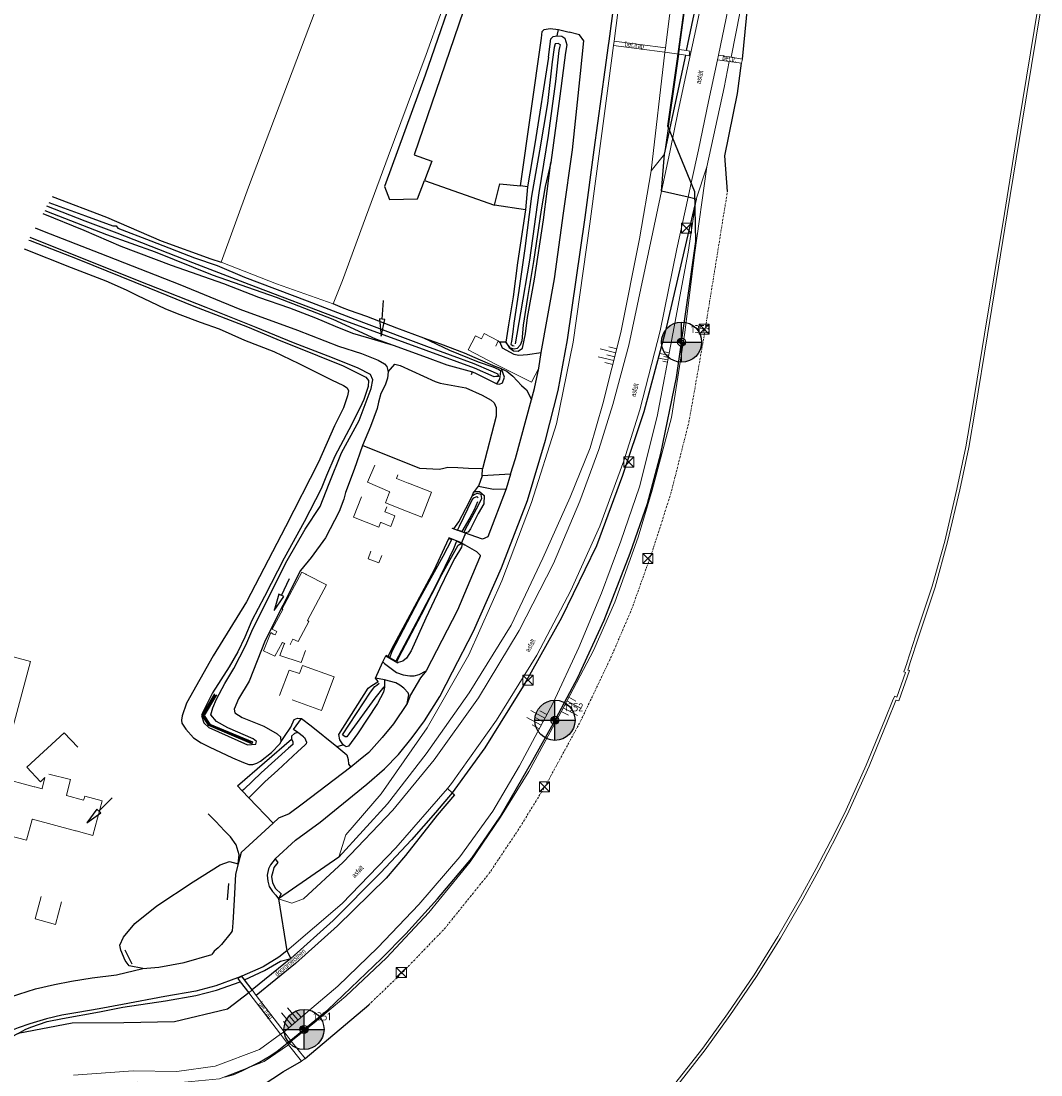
# Model space of a CAD drawing. Header units: metres. Extents: x 62183 to 64287, y 386037 to 390061.
# Tile 33 of 38: x 62439 to 62693, y 389081 to 389343. Entities that reach past the tile are written whole.
import ezdxf
from ezdxf.enums import TextEntityAlignment as Align

# ---------------------------------------------------------------- set-up
doc = ezdxf.new("R2010")
doc.units = ezdxf.units.M
doc.linetypes.add('BORDER', pattern=[1.75, 0.5, -0.25, 0.5, -0.25, 0, -0.25])
doc.layers.get('0').update_dxf_attribs({"linetype": 'CONTINUOUS'})
for name, color, linetype in [('0 @ 0.5', 7, 'CONTINUOUS'), ('0 @ 1', 7, 'CONTINUOUS'), ('0 @ 5', 7, 'CONTINUOUS'), ('BS-BINNENKRUINLIJN-KPN', 253, 'CONTINUOUS'), ('BS-BINNENTEENLIJN-KPN', 253, 'CONTINUOUS'), ('BS-INSTEEK-SLOOT-KPN', 253, 'CONTINUOUS'), ('BS-OVERIG-KPN', 253, 'CONTINUOUS'), ('BS-SCHEIDINGSLIJN-TALUDBEKL', 253, 'CONTINUOUS'), ('BS-VLAKAFSLUITING', 253, 'CONTINUOUS'), ('BS-WATERLIJN-KPN', 253, 'CONTINUOUS'), ('DWARSPROFIEL_LOKATIE', 1, 'CONTINUOUS')]:
    doc.layers.add(name, color=color, linetype=linetype)
for name, color, linetype, lineweight in [('BS-BEBOUWING', 253, 'CONTINUOUS', 0), ('BS-BETONBAND', 253, 'BORDER', 0), ('BS-Dijkpaal', 2, 'CONTINUOUS', 25), ('BS-Dijkpaalnr', 6, 'CONTINUOUS', 25), ('BS-KANT-VERHARDING', 253, 'CONTINUOUS', 0), ('BS-KRUINLIJN', 253, 'CONTINUOUS', 0), ('BS-KUNSTWERK-CONTOUR', 253, 'CONTINUOUS', 0), ('BS-LANTAARNPAAL-WK', 253, 'CONTINUOUS', 0), ('BS-OVERIGE-TEKSTEN', 253, 'CONTINUOUS', 0), ('BS-RASTER', 253, 'RASTER', 0), ('BS-TEENLIJN', 11, 'CONTINUOUS', 0), ('BS-TRAP-CONTOUR', 253, 'CONTINUOUS', 0)]:
    doc.layers.add(name, color=color, linetype=linetype, lineweight=lineweight)
doc.layers.add('THEORETISCHE_NULLIJN', color=125, linetype='CONTINUOUS', plot=False)
doc.styles.add('ISO', font='isocp.shx', dxfattribs={"height": 2.5})
doc.linetypes.add('RASTER', pattern='A,3,-2,[200,RASTER,S=0.75,R=0,X=0,Y=0],-2,3', length=10)

# ---------------------------------------------------------------- blocks, each defined once
blk = doc.blocks.new('9', base_point=(62183.206022, 386036.879328))
at = {"layer": 'BS-LANTAARNPAAL-WK'}
blk.add_polyline3d([(62182.706022, 386036.379328, 0), (62183.706022, 386036.379328, 0), (62183.706022, 386037.379328, 0), (62182.706022, 386037.379328, 0)], close=True, dxfattribs=at)
for points in [[(62182.706022, 386036.379328, 0), (62183.706022, 386037.379328, 0)], [(62183.706022, 386036.379328, 0), (62182.706022, 386037.379328, 0)]]:
    blk.add_polyline3d(points, dxfattribs=at)
blk = doc.blocks.new('PIJLTJE')
at = {"layer": 'DWARSPROFIEL_LOKATIE'}
blk.add_line((0, 4.69), (0, 0), dxfattribs=at)
blk.add_lwpolyline([(0, 8.9), (-0.7, 4.69), (0.7, 4.69)], close=True, dxfattribs=at)
blk = doc.blocks.new('dijkpaal')
at = {"layer": 'BS-Dijkpaal'}
h = blk.add_hatch(color=256, dxfattribs=at)
h.paths.add_polyline_path([(0, 0), (0, 1, 0.414214), (-1, 0)])
h.paths.add_polyline_path([(1, 0), (0, 0), (0, -1, 0.414214)])
for p, q in [((0, -1), (0, 1)), ((-1, 0), (1, 0))]:
    blk.add_line(p, q, dxfattribs=at)
blk.add_circle((0, 0), 1, dxfattribs=at)
blk = doc.blocks.new('*U706')
at = {"layer": '0 @ 0.5', "xscale": 0.5, "yscale": 0.5, "zscale": 0.5}
blk.add_blockref('dijkpaal', (62509.187, 389091.915), dxfattribs=at)
at = {"layer": '0 @ 1'}
blk.add_blockref('dijkpaal', (62509.187, 389091.915), dxfattribs=at)
at = {"layer": '0 @ 5', "xscale": 5, "yscale": 5, "zscale": 5}
blk.add_blockref('dijkpaal', (62509.187, 389091.915), dxfattribs=at)
blk = doc.blocks.new('*U712')
at = {"layer": '0 @ 0.5', "xscale": 0.5, "yscale": 0.5, "zscale": 0.5}
blk.add_blockref('dijkpaal', (62571.73, 389168.955), dxfattribs=at)
at = {"layer": '0 @ 1'}
blk.add_blockref('dijkpaal', (62571.73, 389168.955), dxfattribs=at)
at = {"layer": '0 @ 5', "xscale": 5, "yscale": 5, "zscale": 5}
blk.add_blockref('dijkpaal', (62571.73, 389168.955), dxfattribs=at)
blk = doc.blocks.new('*U713')
at = {"layer": '0 @ 0.5', "xscale": 0.5, "yscale": 0.5, "zscale": 0.5}
blk.add_blockref('dijkpaal', (62603.274, 389263.2), dxfattribs=at)
at = {"layer": '0 @ 1'}
blk.add_blockref('dijkpaal', (62603.274, 389263.2), dxfattribs=at)
at = {"layer": '0 @ 5', "xscale": 5, "yscale": 5, "zscale": 5}
blk.add_blockref('dijkpaal', (62603.274, 389263.2), dxfattribs=at)
blk = doc.blocks.new('S03')
at = {"color": 0}
for p, q in [((-2.01, 0), (-2.01, -2.01)), ((-1, 0), (-1, -4.01)), ((0, 0), (0, -2.01)), ((1, 0), (1, -4.01)), ((2.01, 0), (2.01, -2.01))]:
    blk.add_line(p, q, dxfattribs=at)
blk = doc.blocks.new('S04')
at = {"color": 0}
for p, q in [((-1, 0), (-1, 4.01)), ((1, 0), (1, 4.01)), ((-2.01, 0), (-2.01, 2.01)), ((0, 0), (0, 2.01)), ((2.01, 0), (2.01, 2.01))]:
    blk.add_line(p, q, dxfattribs=at)

msp = doc.modelspace()

# ---------------------------------------------------------------- linework, layer by layer
at = {"layer": 'BS-BEBOUWING'}
for points in [[(62567.7, 389256.73), (62565.85, 389253.23), (62556.9, 389257.73), (62550.06, 389261.27), (62551.92, 389264.81), (62553.4, 389264.06), (62554.05, 389265.35), (62557.58, 389263.55), (62556.98, 389262.2)], [(62532.59, 389230.12), (62532.21, 389229.22), (62535.16, 389228.06), (62535.26, 389228.02), (62540.93, 389225.8), (62538.52, 389219.62), (62532.85, 389221.83), (62532.64, 389221.91), (62529.47, 389223.15), (62530.52, 389225.83), (62530.56, 389225.93), (62525.01, 389228.29), (62526.85, 389232.58)], [(62529.81, 389222.14), (62529.33, 389220.91), (62529.42, 389220.88), (62531.84, 389219.93), (62530.8, 389217.27), (62528.39, 389218.22), (62528.29, 389218.25), (62527.83, 389217.06), (62521.5, 389219.54), (62523.48, 389224.62)], [(62528.6, 389210.06), (62527.87, 389208.16), (62525.15, 389209.21), (62525.87, 389211.1)], [(62509.59, 389186.35), (62508.5, 389183.34), (62503.15, 389185.14), (62504.27, 389187.9), (62504.37, 389188.09), (62503.82, 389188.37), (62503.75, 389188.23), (62501.89, 389184.94), (62499.07, 389186.25), (62500.92, 389190.8), (62501.54, 389190.46), (62502.01, 389190.22), (62502.45, 389191.06), (62501.24, 389191.69), (62503.91, 389196.59), (62503.72, 389196.7), (62508.64, 389205.89), (62509.64, 389205.35), (62509.73, 389205.29), (62514.76, 389202.71), (62510.09, 389193.79), (62510.35, 389193.59), (62507.7, 389188.56), (62506.39, 389189.2), (62505.75, 389187.88), (62505.82, 389187.84)], [(62421, 389189.02), (62440.99, 389183.65), (62433.23, 389154.75)], [(62503.09, 389175.1), (62505.45, 389181.42), (62508.06, 389180.58), (62508.8, 389182.62), (62516.72, 389179.82), (62513.51, 389171.4), (62506.26, 389174.08)], [(62433.32, 389154.73), (62441.97, 389152.41), (62442.12, 389152.36), (62443.94, 389151.88), (62443.96, 389151.92), (62444.63, 389154.66), (62443.5, 389153.61), (62440.13, 389157.26), (62449.43, 389165.86), (62452.8, 389162.22)], [(62445.61, 389155.57), (62445.56, 389155.52), (62450.96, 389154.23), (62450.03, 389150.29), (62450.01, 389150.24), (62454.27, 389149.09), (62454.31, 389149.2), (62454.53, 389150.03), (62458.89, 389148.86), (62456.59, 389140.25), (62452.4, 389141.37), (62452.28, 389141.4), (62441.5, 389144.29), (62441.48, 389144.22), (62440.05, 389139.04), (62433.67, 389140.76)], [(62448.74, 389123.7), (62447.23, 389118.1), (62442.18, 389119.47), (62443.69, 389125.07)]]:
    msp.add_lwpolyline(points, dxfattribs=at)
at = {"layer": 'BS-BETONBAND', "flags": 128}
msp.add_lwpolyline([(62525.33, 389098.05), (62533.53, 389105.91), (62544.27, 389117.08), (62555.42, 389130.93), (62562.46, 389141.43), (62569.36, 389152.66), (62577.99, 389168.49), (62585.76, 389184.8), (62590.7, 389196.31), (62596.03, 389211.16), (62600.59, 389225.39), (62605.09, 389243.18), (62608.84, 389264.33), (62613.01, 389290.32), (62614.71, 389300.72)], dxfattribs=at)
at = {"layer": 'BS-BINNENKRUINLIJN-KPN'}
for points in [[(62559.48, 389263.22), (62560.29, 389261.84), (62561.42, 389261.01), (62562.57, 389260.94), (62563.6, 389261.71), (62564.41, 389265.29), (62564.88, 389269.32), (62566.65, 389278.92), (62568.88, 389293.68), (62570.68, 389307.99)], [(62444.13, 389295.24), (62454.33, 389291.15), (62463.55, 389287.1), (62476.08, 389282.36), (62489.12, 389277.81), (62497.81, 389274.44), (62505.59, 389271.76), (62512.05, 389269.26), (62516.93, 389267.16), (62521.31, 389265.47), (62525.26, 389264.3), (62531.38, 389262.42)], [(62440.59, 389288.65), (62440.95, 389288.52), (62453.06, 389283.82), (62470.53, 389276.72), (62481.76, 389272.15), (62495.07, 389267.05), (62502.42, 389263.98), (62512.55, 389259.87), (62518.94, 389257.31), (62524.6, 389254.49), (62525.26, 389253.63), (62525.14, 389252.13), (62524.12, 389248.91), (62523.08, 389246.77), (62520.36, 389241.33), (62516.85, 389234.81), (62514.77, 389229.98), (62513.46, 389226.61), (62509.24, 389218.38), (62504.28, 389209.39), (62499.32, 389199.83), (62496.16, 389193.82), (62494.44, 389189.69), (62492.71, 389185.98), (62490.5, 389182.27), (62486.4, 389175.77), (62483.9, 389170.85), (62483.62, 389170.13), (62484.24, 389168.32), (62485.44, 389167.19), (62495.11, 389162.87), (62497.22, 389162.99), (62497.38, 389163.66), (62496.54, 389164.31), (62490.24, 389167.09), (62487.35, 389168.68), (62486, 389170.35), (62486.48, 389172.1), (62487.42, 389174.25), (62489.49, 389178.09), (62491.69, 389181.9), (62494.67, 389187.68), (62496.17, 389191.18), (62499.65, 389198.22), (62505.01, 389208.79), (62509.47, 389216.57), (62513.23, 389222.2), (62515.49, 389228.01), (62518.52, 389235.64), (62522.92, 389243.69), (62525.89, 389251.62), (62526.33, 389253.8), (62525.73, 389255.11), (62522.65, 389256.75), (62516.25, 389259.31), (62506.59, 389262.99), (62497.27, 389266.87), (62484.84, 389271.81), (62470.42, 389277.51), (62452.77, 389284.58), (62440.93, 389289.28)], [(62557.28, 389252.77), (62557.91, 389252.72), (62558.62, 389253.03), (62559.19, 389254.46), (62558.43, 389256.58), (62556.81, 389257.17), (62553.15, 389258.73), (62549.21, 389260.45), (62543.27, 389262.71), (62539.02, 389264.21)], [(62551.12, 389224.83), (62551.38, 389225.59), (62551.66, 389225.96), (62552.96, 389225.94), (62554.12, 389225.02), (62553.98, 389222.93), (62552.56, 389220.5), (62550.67, 389216.71), (62550.06, 389215.85), (62549.47, 389215.66)], [(62548.42, 389213.08), (62548.54, 389212.54), (62548.42, 389212.14), (62546.77, 389209.37), (62545.31, 389206.47), (62543.03, 389201.79), (62539.57, 389194.37), (62535.91, 389186.29), (62534.69, 389184.43), (62533.84, 389183.72), (62532.65, 389183.34)]]:
    msp.add_lwpolyline(points, dxfattribs=at)
at = {"layer": 'BS-BINNENTEENLIJN-KPN'}
for points in [[(62442.22, 389291.69), (62444.47, 389290.78), (62458.31, 389285.34), (62478.26, 389277.58), (62493.19, 389271.39), (62507.54, 389266.2), (62517.79, 389262.19), (62523.54, 389260.34), (62527.68, 389258.73), (62529.21, 389257.83), (62529.85, 389257.15), (62530.14, 389255.82), (62529.97, 389254.24), (62529.39, 389252.5), (62528.32, 389250.41), (62527.72, 389248.25), (62527.45, 389246.66), (62525.73, 389242.2), (62523.77, 389237.41), (62521.67, 389231.42), (62519.54, 389225.76), (62519.08, 389224.07), (62517.97, 389220.96), (62514.55, 389214.44), (62510.95, 389209.53), (62508.3, 389206.26), (62499.48, 389188.88), (62495.56, 389178.74), (62492.85, 389174.32), (62491.8, 389171.69), (62491.95, 389170.78), (62493.77, 389169.64), (62499.17, 389167.5), (62502.52, 389165.62), (62503.42, 389164.77)], [(62439.42, 389286.47), (62451.18, 389281.82), (62459.76, 389278.45), (62464.86, 389276.25), (62467.72, 389274.84), (62470.84, 389273.29), (62474.69, 389271.53), (62478.21, 389270.07), (62483.3, 389268.15), (62488.06, 389266.52), (62494.34, 389263.68), (62501.67, 389260.89), (62507.89, 389257.91), (62516.03, 389253.84), (62519.05, 389252.41), (62519.97, 389251.78), (62520.3, 389251.08), (62520.04, 389249.83), (62519.02, 389246.81), (62516.8, 389242.33), (62512.78, 389233.27), (62504.61, 389217.15), (62494.89, 389198.45), (62486.51, 389185.04), (62479.93, 389173.21), (62478.85, 389170.08), (62478.64, 389168.99), (62478.7, 389168.25), (62479.72, 389166.71), (62481.62, 389164.6), (62483.53, 389163.37), (62485.57, 389162.31), (62491.37, 389159.59), (62494.1, 389158.4), (62495.41, 389157.94), (62496.46, 389157.96), (62497.43, 389158.27), (62498.37, 389158.74), (62501.07, 389160.91), (62503.17, 389163.07), (62503.5, 389163.64), (62503.42, 389164.77)]]:
    msp.add_lwpolyline(points, dxfattribs=at)
at = {"layer": 'BS-INSTEEK-SLOOT-KPN'}
for points in [[(62570.12, 389334.21), (62570.71, 389338.8), (62571.28, 389339.37), (62572.24, 389339.53), (62573.46, 389339.5), (62574.18, 389338.95), (62574.66, 389337.26), (62574.38, 389335.41), (62572.92, 389324.53), (62570.68, 389307.99)], [(62570.12, 389334.21), (62566.71, 389312.6), (62564.86, 389301.91), (62564.36, 389296.14), (62562.37, 389282.97), (62561.29, 389274.53), (62560.11, 389267.53), (62559.48, 389263.22)], [(62570.68, 389307.99), (62569.28, 389301.99), (62568.29, 389296.21), (62566.36, 389283.33), (62564.91, 389274.35), (62563.8, 389267.41), (62563.45, 389263.5), (62563.09, 389262.41), (62562.29, 389261.63), (62561.54, 389261.47), (62560.68, 389261.68), (62559.48, 389263.22)], [(62446.41, 389299.48), (62459.97, 389294.31), (62473.58, 389288.47), (62485.93, 389283.93), (62488.52, 389283.16)], [(62444.56, 389296.04), (62446.5, 389295.23), (62460, 389290.03), (62472.13, 389285.69), (62486.3, 389279.94), (62502.29, 389274.44), (62516.37, 389268.94), (62526.98, 389264.05), (62531.38, 389262.42), (62539.85, 389259.41), (62544.75, 389257.54), (62551.21, 389255.79), (62552.1, 389255.39), (62557.28, 389252.77), (62558, 389253.95), (62558.23, 389255.93), (62557.65, 389256.39), (62556.35, 389256.96), (62552.71, 389258.2), (62545.56, 389261.12), (62539.02, 389264.21), (62532.32, 389266.72), (62524.87, 389269.63), (62520.52, 389271.08), (62518.74, 389271.76), (62516.47, 389272.79)], [(62546.52, 389216.71), (62547.79, 389218.44), (62549.51, 389221.76), (62551.12, 389224.83)], [(62549.13, 389215.78), (62549.38, 389216.42), (62552.17, 389221.69), (62553.49, 389224.24), (62553.31, 389225.27), (62552.35, 389225.47), (62551.69, 389225.25), (62551.12, 389224.83)], [(62530.18, 389184.83), (62531.06, 389186.77), (62536.21, 389196.29), (62541.59, 389206.37), (62545.28, 389214.29)], [(62532.35, 389183.52), (62533.61, 389186.15), (62538.44, 389195.36), (62543.55, 389205.3), (62547.58, 389212.6), (62548.42, 389213.08)], [(62529.22, 389179.08), (62529.24, 389177.22), (62529, 389175.95), (62527.48, 389173.17), (62522.55, 389165.61), (62520.27, 389162.49), (62519.69, 389162.38), (62518.93, 389162.87), (62518.13, 389164.11), (62517.88, 389165.41), (62525.21, 389176.94), (62526.05, 389177.6), (62527.6, 389178.52), (62527.67, 389178.6)]]:
    msp.add_lwpolyline(points, dxfattribs=at)
at = {"layer": 'BS-KANT-VERHARDING'}
for points in [[(62616.75, 389388.32), (62613.95, 389374.92), (62610.3, 389357.8), (62606.8, 389341.11), (62604.35, 389329.66), (62602.46, 389320.74), (62600.41, 389310.94), (62598.3, 389300.85), (62596.1, 389290.62), (62593.09, 389276.57), (62590.11, 389262.42), (62586.14, 389247.64), (62582.69, 389236.47), (62577.91, 389223.57), (62571.39, 389208.04), (62562.79, 389191.37), (62552.66, 389174.53), (62541.62, 389159.13), (62531.35, 389146.52), (62518.94, 389133.6), (62509.07, 389124.45), (62506.13, 389123.35), (62502.86, 389124.46)], [(62504.95, 389111.48), (62518.67, 389123.3), (62532.08, 389137.17), (62544.97, 389151.94), (62545.94, 389153.21), (62557.19, 389169), (62567.21, 389185.18), (62575.68, 389201.28), (62582.88, 389217.32), (62588.87, 389233.64), (62592.88, 389246.32), (62597.92, 389266.04), (62602.14, 389286.43), (62604.91, 389299.31), (62605.74, 389303.2), (62607.48, 389311.15), (62610.01, 389323.14), (62612.23, 389333.59), (62612.45, 389334.75), (62615.79, 389350.88), (62618.7, 389364.27), (62621.07, 389375.51), (62622.95, 389384.05), (62624.18, 389387.31)]]:
    msp.add_lwpolyline(points, dxfattribs=at)
at = {"layer": 'BS-KRUINLIJN'}
for points in [[(62620.66, 389502.68), (62620.21, 389482.56), (62619.01, 389465.04), (62617.31, 389443.25), (62613.47, 389415.29), (62612.52, 389408.74), (62612.36, 389407.7), (62609.86, 389389.92), (62606.97, 389366.28), (62604.85, 389351.92), (62602.66, 389336.11), (62602.56, 389335), (62599.02, 389310.07), (62595.69, 389305.91)], [(62615.61, 389334.21), (62618.95, 389351.21), (62621.93, 389364.62)], [(62601.27, 389352.4), (62599.3, 389336.56), (62599.08, 389335.49), (62595.69, 389305.91), (62592.78, 389288.96), (62588.17, 389265.61), (62583.66, 389247.84), (62580.51, 389236.88), (62575.49, 389224.57), (62568.71, 389209.34), (62560.83, 389192.63), (62550.32, 389175.81), (62539.66, 389160.57), (62530.02, 389148.12), (62517.85, 389134.86), (62519.62, 389140.4)], [(62615.13, 389333.14), (62613.86, 389326.64), (62609.61, 389306.87), (62606.95, 389298.84), (62604.95, 389285.59), (62601.13, 389265.28), (62597.17, 389244.66), (62592.8, 389227.16), (62588.15, 389213.6), (62583.35, 389200.64), (62577.71, 389187.12), (62571.29, 389173.34), (62562.89, 389157.64), (62556.26, 389146.32), (62548.06, 389134.9), (62537.77, 389123.03), (62527.55, 389112.3), (62517.6, 389102.72), (62511.13, 389097.22), (62504.24, 389091.35), (62503.37, 389090.72), (62498.06, 389086.93), (62487.08, 389082.77), (62477.53, 389081.41), (62466.59, 389081.6), (62451.73, 389080.55)], [(62609.61, 389306.87), (62606.53, 389284.99), (62604.12, 389265.61), (62600.8, 389244.4), (62595.94, 389226.3), (62592.43, 389214.58), (62586.68, 389198.36), (62581.36, 389186.34), (62573.74, 389172), (62565.19, 389156.23), (62558.14, 389144.78), (62550.58, 389133.69), (62540.31, 389121.04), (62529.71, 389109.73), (62519.6, 389100.19), (62511.68, 389093.54), (62506.02, 389089), (62505.32, 389088.11), (62499.25, 389083.9), (62488.11, 389079.56), (62477.67, 389078.6), (62467.8, 389078.78)]]:
    msp.add_lwpolyline(points, dxfattribs=at)
at = {"layer": 'BS-KUNSTWERK-CONTOUR'}
for points in [[(62692.1, 389346.4), (62687.45, 389318.13), (62683.72, 389295.3), (62678.78, 389265.17), (62675.71, 389246.36), (62674.1, 389237.07), (62671.89, 389226.59), (62668.86, 389213.63), (62665.77, 389202.36), (62661.67, 389190.14), (62659.41, 389183.21), (62659.41, 389183.13), (62658.71, 389181), (62659.09, 389180.88), (62656.95, 389174.74), (62656.44, 389174.93), (62656.05, 389174.26), (62653.92, 389169.05), (62649.31, 389157.81), (62644.27, 389146.62), (62641.28, 389140.59), (62636.82, 389131.99), (62632.9, 389124.86), (62627.27, 389115.06), (62621.34, 389105.53), (62614.73, 389095.78), (62608.57, 389087.24), (62599.72, 389075.91)], [(62600.3, 389075.44), (62609.17, 389086.79), (62615.34, 389095.35), (62621.97, 389105.12), (62627.92, 389114.67), (62633.56, 389124.49), (62637.48, 389131.64), (62641.95, 389140.25), (62644.95, 389146.3), (62650, 389157.51), (62654.62, 389168.76), (62656.72, 389173.93), (62656.78, 389174.01), (62657.41, 389173.79), (62660.05, 389181.36), (62659.66, 389181.48), (62660.17, 389183.02), (62660.16, 389183.11), (62662.39, 389189.91), (62666.49, 389202.14), (62669.59, 389213.45), (62672.62, 389226.42), (62674.84, 389236.93), (62676.45, 389246.24), (62679.52, 389265.05), (62684.46, 389295.18), (62688.19, 389318.01), (62692.84, 389346.28)]]:
    msp.add_lwpolyline(points, dxfattribs=at)
at = {"layer": 'BS-OVERIG-KPN'}
for points in [[(62549.52, 389357.69), (62548.78, 389357.07), (62547.95, 389354.58), (62539.41, 389329.7), (62529.26, 389302.01)], [(62576.4, 389345.61), (62571.35, 389347.07), (62551.19, 389352.52), (62543.2, 389329.1), (62536.68, 389309.87), (62541.05, 389308.27), (62539.19, 389303.52), (62556.63, 389297.38), (62558, 389302.64), (62563.12, 389302.18), (62568.39, 389338.93), (62568.56, 389340.61), (62569.07, 389341.1), (62569.54, 389341.24), (62570.53, 389341.38), (62572.64, 389341.11), (62575.27, 389340.43)], [(62502, 389134.39), (62507.07, 389139.12), (62513.18, 389143.56), (62524.88, 389153.04), (62529.26, 389156.85), (62532.76, 389160.45), (62536.18, 389164.66), (62539.19, 389168.82), (62543.01, 389174.92), (62546.18, 389181.02), (62551.45, 389191.16), (62558.42, 389206.98), (62564.92, 389223.77), (62569.36, 389238.79), (62572.52, 389251.17), (62574.87, 389263.8), (62579.22, 389294.29), (62581.47, 389311.1), (62584.21, 389331.03), (62585.11, 389337.14), (62585.25, 389338.23), (62586.7, 389349.57)], [(62560.66, 389230.29), (62561.88, 389234.21), (62565.88, 389248.91), (62566.66, 389251.66), (62567.7, 389256.73), (62568.31, 389260.62), (62571.64, 389278.95), (62573.84, 389295.36), (62576.08, 389311.16), (62578.07, 389330.16), (62578.94, 389338.26), (62577.82, 389339.8), (62575.27, 389340.43)], [(62529.26, 389302.01), (62530.47, 389298.77), (62537.46, 389298.9), (62539.19, 389303.52)], [(62564.86, 389301.91), (62563.12, 389302.18)], [(62564.36, 389296.14), (62556.63, 389297.38)], [(62557.58, 389263.55), (62558.03, 389263.2)], [(62559.48, 389263.22), (62558.03, 389263.2), (62558.57, 389261.77), (62561.45, 389260.24), (62562.74, 389259.96), (62564.88, 389260.16), (62568.31, 389260.62)], [(62530.14, 389255.82), (62531.79, 389257.68), (62533.15, 389257.41), (62541.87, 389253.41), (62543.12, 389252.97), (62549.48, 389251.78), (62553.59, 389249.95), (62555.81, 389248.76), (62556.6, 389248.08), (62557.07, 389246.95), (62557.05, 389244.77), (62553.63, 389231.66), (62550.2, 389231.74), (62547.49, 389231.87), (62545.04, 389231.99), (62544.06, 389231.75), (62542.99, 389231.44), (62538.09, 389231.68), (62523.77, 389237.41)], [(62550.94, 389255.13), (62551.21, 389255.79)], [(62558.43, 389256.58), (62559.7, 389255.98), (62561.25, 389254.75), (62563.39, 389252.41), (62564.61, 389251.32), (62565.88, 389248.91)], [(62553.57, 389229.86), (62553.63, 389231.66)], [(62560.66, 389230.29), (62559.53, 389226.68), (62555.02, 389214.68), (62553.65, 389214.12), (62550.58, 389215.19), (62549.43, 389215.57), (62548.45, 389213.18), (62549.28, 389212.67), (62552.2, 389211.04), (62553.09, 389210.08), (62553.11, 389209.88), (62552.94, 389209.44), (62547.46, 389196.42), (62539.6, 389181.27), (62538.22, 389179.5), (62535.72, 389175.34), (62534.9, 389173.13), (62531.47, 389168.08), (62528.68, 389164.63), (62525.34, 389160.97), (62522.81, 389158.88), (62520.84, 389157.28), (62508.69, 389148.03), (62505.51, 389145.61), (62502.84, 389144.56), (62501.5, 389143.33), (62493.52, 389135.99), (62492.76, 389133.16), (62492.08, 389130.61), (62491.8, 389124.2), (62491.47, 389118.48), (62491.26, 389116.51), (62491.01, 389116.09), (62488.62, 389113.06), (62487.78, 389112.24), (62486.78, 389111.45), (62486.25, 389110.6)], [(62560.66, 389230.29), (62553.57, 389229.86), (62552.67, 389227.3), (62556.42, 389226.59), (62559.53, 389226.68)], [(62551.66, 389225.96), (62552.67, 389227.3)], [(62548.54, 389215.99), (62549.13, 389215.78), (62549.47, 389215.66), (62549.43, 389215.57), (62546.16, 389216.73), (62546.2, 389216.83), (62546.52, 389216.71), (62547.48, 389216.37)], [(62547.18, 389213.56), (62548.42, 389213.08), (62548.45, 389213.18), (62545.32, 389214.39), (62545.28, 389214.29), (62546.04, 389214)], [(62528.84, 389183.55), (62529.6, 389185.06)], [(62530.61, 389184.56), (62530.18, 389184.83), (62529.65, 389185.14), (62529.6, 389185.06), (62532.6, 389183.26), (62532.65, 389183.34), (62532.35, 389183.52)], [(62526.97, 389179.43), (62528.84, 389183.55)], [(62528.84, 389183.55), (62529.24, 389183.09), (62532.24, 389180.9), (62533.94, 389180.29), (62535.53, 389180.02), (62536.61, 389180.07), (62537.86, 389180.33), (62539.6, 389181.27)], [(62527.67, 389178.6), (62526.97, 389179.43)], [(62534.9, 389173.13), (62535.32, 389175.26), (62535.12, 389175.8), (62534.07, 389176.94), (62533.06, 389177.71), (62532.07, 389178.32), (62529.22, 389179.08), (62526.97, 389179.43)], [(62487.34, 389175.32), (62484.34, 389170.19), (62485.76, 389168.03), (62496.39, 389163.56), (62496.2, 389163.12), (62485.44, 389167.65), (62483.78, 389170.17), (62486.93, 389175.56)], [(62496.14, 389163.4), (62485.6, 389167.84), (62484.06, 389170.18), (62487.04, 389175.29)], [(62503.5, 389163.64), (62504.29, 389164.91), (62505.87, 389167.28), (62506.77, 389169.14), (62507.56, 389169.46), (62508.55, 389169.37)], [(62509.03, 389164.87), (62507.62, 389165.9), (62506.57, 389166.67), (62508.55, 389169.37), (62511, 389167.57)], [(62507.62, 389165.9), (62506.86, 389165.64), (62506.04, 389164.98), (62506.05, 389164.23), (62506.39, 389163.65), (62506.43, 389162.96), (62505.35, 389162.03), (62498.51, 389155.83), (62494.18, 389151.7), (62493.8, 389151.37)], [(62511, 389167.57), (62517.34, 389162.43), (62519.89, 389160.31), (62520.2, 389159.21), (62520.26, 389158.06), (62520.84, 389157.28)], [(62492.63, 389152.59), (62506.05, 389164.23)], [(62509.03, 389164.87), (62509.32, 389164.69), (62509.77, 389163.51), (62509.7, 389163.09), (62509.41, 389162.79), (62507.61, 389161.21), (62505.18, 389158.85), (62502.63, 389156.55), (62499.43, 389153.58), (62495.41, 389149.65)], [(62517.34, 389162.43), (62518.93, 389162.87)], [(62492.63, 389152.59), (62493.8, 389151.37), (62495.41, 389149.65), (62501.5, 389143.33)], [(62492.76, 389133.16), (62493, 389135.4), (62492.28, 389137.89), (62490.88, 389139.92), (62489.41, 389141.39), (62487.19, 389143.72), (62485.33, 389145.66)], [(62502, 389134.39), (62500.81, 389132.9), (62500.31, 389131.9), (62500.04, 389130.33), (62500.17, 389128.88), (62500.54, 389127.56), (62501.34, 389126.27), (62502.14, 389125.35), (62502.86, 389124.46)], [(62502, 389134.39), (62502.67, 389133.53), (62501.7, 389132.3), (62501.39, 389131.2), (62501.09, 389130.02), (62501.37, 389128.45), (62502.11, 389127), (62503.47, 389125.67), (62502.86, 389124.46)], [(62469.04, 389107.07), (62465.63, 389107.78), (62464.64, 389109.09), (62463.5, 389111.67), (62463.33, 389112.89), (62464.21, 389114.9), (62467.06, 389118.31), (62472.47, 389122.73), (62481.58, 389128.71), (62488.33, 389132.97), (62490.58, 389133.73), (62492.76, 389133.16)], [(62490.1, 389124.23), (62490.46, 389128.29)], [(62504.95, 389111.48), (62502.88, 389109.88), (62499.04, 389107.55), (62493.7, 389105.21), (62492.58, 389104.74), (62487.24, 389102.74), (62482.19, 389101.48), (62474.52, 389100.13), (62463.95, 389098.14), (62458.12, 389097.08), (62452.79, 389096.15), (62448.85, 389095.48), (62444.99, 389094.58), (62440.84, 389093.34), (62437.99, 389092.29), (62435.49, 389091.31), (62431.23, 389089.21), (62425.19, 389085.76), (62422.16, 389083.55), (62414.98, 389078.34)], [(62466.39, 389108.16), (62464.6, 389111.68)], [(62374.63, 389065.73), (62378.03, 389061.78), (62379.28, 389060.49), (62380.12, 389060.03), (62382.67, 389060.32), (62401.59, 389076.77), (62410.85, 389084.64), (62415.9, 389088.66), (62421.22, 389092.4), (62428.24, 389096.34), (62432.56, 389098.56), (62435.22, 389099.69), (62438.09, 389100.66), (62442.3, 389102.01), (62446.98, 389103.14), (62451.21, 389103.95), (62456.4, 389104.81), (62462.48, 389105.52), (62469.04, 389107.07), (62473.05, 389107.46), (62479.29, 389108.58), (62486.25, 389110.6)], [(62494.37, 389104.24), (62499.34, 389106.59), (62503.3, 389108.96), (62505.93, 389109.58)], [(62437.93, 389090.91), (62439.73, 389091.88), (62441.14, 389092.51), (62445.22, 389093.86), (62449.02, 389094.63), (62458.23, 389096.32), (62464.03, 389097.43), (62474.64, 389099.07), (62482.27, 389100.4), (62487.42, 389101.68), (62493.27, 389103.79)], [(62496.31, 389101.78), (62494.37, 389104.24), (62493.7, 389105.21), (62492.71, 389104.58), (62493.27, 389103.79), (62495.44, 389101.01)]]:
    msp.add_lwpolyline(points, dxfattribs=at)
at = {"layer": 'BS-RASTER', "flags": 128}
for points in [[(62488.52, 389283.16), (62495.38, 389301.81), (62509.47, 389339.15), (62519.48, 389365.47)], [(62516.47, 389272.79), (62518.74, 389278.54), (62523.94, 389292.61), (62530.14, 389309.46), (62539.63, 389334.91), (62546.81, 389354.95), (62539.37, 389357.75), (62538.87, 389360.55), (62525.37, 389365.4)], [(62516.47, 389272.79), (62502.34, 389277.72), (62488.52, 389283.16)]]:
    msp.add_lwpolyline(points, dxfattribs=at)
at = {"layer": 'BS-SCHEIDINGSLIJN-TALUDBEKL'}
for points in [[(62604.5, 389335.86), (62607.76, 389351.31), (62610.34, 389364.42), (62614.56, 389389.19), (62617.57, 389406.96), (62617.76, 389408.02), (62618.15, 389415.47), (62621.85, 389442.15), (62623.43, 389464.29), (62624.61, 389482.29), (62624.93, 389502.16), (62624.3, 389521.64), (62624.35, 389530.34)], [(62618.44, 389333.74), (62620.13, 389350.81), (62621.93, 389364.62)], [(62599.02, 389310.07), (62604.32, 389334.75)], [(62614.71, 389300.72), (62614.06, 389309.63), (62617.19, 389325.18), (62618.22, 389332.69)], [(62606.95, 389298.84), (62603.93, 389286.04), (62599.2, 389265.72), (62593.86, 389245.81), (62588.52, 389229.97), (62582.12, 389212.43), (62573.38, 389194.45), (62564.26, 389178.1), (62554.22, 389162.08), (62546.11, 389150.87), (62541.96, 389145.94), (62536, 389139.16), (62528.25, 389130.94), (62516.44, 389119.03), (62505.93, 389109.58), (62496.31, 389101.78)], [(62544.97, 389151.94), (62546.11, 389150.87), (62546.68, 389150.41), (62542.39, 389145.27), (62534.46, 389135.28), (62529.64, 389129.64), (62517.57, 389117.74), (62507.04, 389108.37), (62497.24, 389100.34)], [(62495.44, 389101.01), (62490.16, 389097), (62476.93, 389093.81), (62464.25, 389093.53), (62451.44, 389093.49), (62437.93, 389090.91), (62427.87, 389085.63), (62417.78, 389078.2), (62385.51, 389050.77), (62350.87, 389020.17), (62340.11, 389009.25), (62331.64, 388999.52)], [(62509.45, 389084.69), (62525.33, 389098.05)], [(62493.71, 389074.61), (62504.1, 389081.46), (62508.57, 389083.97)]]:
    msp.add_lwpolyline(points, dxfattribs=at)
at = {"layer": 'BS-TEENLIJN'}
for points in [[(62586.5, 389338.25), (62587.91, 389349.38), (62592.68, 389386.68), (62595.39, 389407.66), (62595.9, 389409.91)], [(62519.62, 389140.4), (62528.39, 389150.59), (62539.86, 389167.07), (62550.23, 389185.29), (62558.51, 389203.7), (62565.92, 389223.21), (62572.14, 389242.84), (62576.27, 389263.17), (62580.45, 389292.65), (62585.19, 389328.33), (62586.35, 389337.12)]]:
    msp.add_lwpolyline(points, dxfattribs=at)
at = {"layer": 'BS-TRAP-CONTOUR'}
for points in [[(62602.66, 389336.11), (62604.5, 389335.86), (62605.34, 389335.73), (62605.18, 389334.57), (62604.32, 389334.75), (62602.56, 389335), (62599.08, 389335.49), (62586.35, 389337.12), (62586.5, 389338.25), (62599.3, 389336.56)], [(62612.23, 389333.59), (62615.13, 389333.14), (62618.22, 389332.69), (62618.44, 389333.74), (62615.61, 389334.21), (62612.45, 389334.75)], [(62495.44, 389101.01), (62496.31, 389101.78), (62497.24, 389100.34), (62501.79, 389094.53), (62504.24, 389091.35), (62506.02, 389089), (62509.45, 389084.69), (62508.57, 389083.97), (62505.32, 389088.11), (62503.37, 389090.72), (62495.44, 389101.01)]]:
    msp.add_lwpolyline(points, dxfattribs=at)
at = {"layer": 'BS-VLAKAFSLUITING'}
for points in [[(62572.24, 389339.53), (62572.64, 389341.11)], [(62606.95, 389298.84), (62604.91, 389299.31), (62598.3, 389300.85), (62599.02, 389310.07)], [(62517.85, 389134.86), (62502.86, 389124.46), (62504.95, 389111.48), (62505.93, 389109.58)]]:
    msp.add_lwpolyline(points, dxfattribs=at)
at = {"layer": 'BS-WATERLIJN-KPN'}
for points in [[(62561.86, 389262.76), (62563.25, 389270.49), (62565.47, 389283.64), (62567.81, 389300.41), (62570.08, 389314.71), (62571.92, 389328.2), (62572.75, 389335.85), (62572.98, 389336.61), (62573.09, 389337.29), (62572.53, 389337.6), (62571.78, 389337.58), (62571.55, 389336.66), (62571.05, 389333.05), (62569.83, 389322.65), (62567.87, 389310.9), (62565.88, 389299.62), (62564.21, 389286.54), (62562.74, 389276.06), (62561.44, 389267.9), (62561.23, 389265.75), (62560.88, 389263.32), (62560.75, 389262.73), (62561.11, 389262.39), (62561.59, 389262.28)], [(62445.6, 389297.98), (62454.76, 389294.7), (62461.55, 389292.15), (62462.37, 389292.16), (62462.82, 389291.58), (62471.03, 389288.44), (62481.91, 389284.19), (62487.51, 389282.31), (62494.4, 389279.36), (62509.98, 389273.49), (62524.05, 389268.11), (62539.75, 389262.18), (62551.47, 389257.84), (62555.78, 389256.09), (62557.09, 389255.47), (62557.44, 389255.37), (62557.67, 389254.68)], [(62557.67, 389254.68), (62557, 389254.66), (62556.54, 389254.57), (62551.68, 389256.7), (62539.64, 389261.1), (62518.73, 389268.78), (62495.5, 389277.6), (62481.52, 389282.94), (62462.63, 389290.36), (62454.65, 389293.32), (62445.1, 389297.05)], [(62552.44, 389223.37), (62551.63, 389221.4), (62550.54, 389219.41), (62548.54, 389215.99), (62547.48, 389216.37), (62547.91, 389217.37), (62551.1, 389223.91), (62551.52, 389224.43), (62552.26, 389224.69), (62552.63, 389224.41)], [(62547.18, 389213.56), (62546.44, 389211.68), (62542.06, 389202.59), (62535.53, 389190.23), (62532.1, 389183.67), (62530.61, 389184.56), (62531.16, 389186.19), (62537.8, 389198.86), (62543.87, 389209.89), (62546.04, 389214)], [(62529.1, 389177.33), (62526.85, 389174.45), (62520.48, 389165.65), (62519.88, 389164.82), (62519.44, 389164.8), (62518.77, 389165.33), (62525.73, 389175.95), (62526.87, 389177.4), (62527.31, 389177.75), (62527.94, 389178.25)]]:
    msp.add_lwpolyline(points, dxfattribs=at)
at = {"layer": 'THEORETISCHE_NULLIJN'}
msp.add_lwpolyline([(62489.44, 389080.12), (62491.65, 389080.7), (62493.69, 389081.56), (62498.06, 389083.72), (62499.52, 389084.57), (62500.91, 389085.42), (62502.49, 389086.49), (62503.32, 389087.18), (62505.02, 389088.48), (62515.11, 389096.8), (62528.48, 389109.58), (62534.59, 389115.73), (62542.47, 389124.48), (62551.02, 389134.6), (62558.07, 389144.89), (62566.21, 389159.05), (62571.37, 389168.28), (62577.46, 389179.62), (62583.96, 389193.91), (62590.51, 389210.63), (62594.77, 389223.02), (62598.14, 389235.42), (62602.02, 389254.4), (62606.84, 389288.3), (62606.55, 389300.69), (62599.89, 389317.05), (62602.13, 389332.62), (62602.54, 389335.62), (62605.69, 389358.71)], dxfattribs=at)

# ---------------------------------------------------------------- block references
for name in ['*U713', '*U712', '*U706']:
    msp.add_blockref(name, (0, 0))
at = {"layer": 'BS-KRUINLIJN'}
for name, p, rotation in [('S03', (62586.64, 389259.56), 255.7493782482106), ('S04', (62574.24, 389172.93), 242.0418833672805), ('S03', (62568.76, 389168.61), 241.8320779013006), ('S03', (62506.92, 389093.63), 220.4134206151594)]:
    msp.add_blockref(name, p, dxfattribs=dict(at, rotation=rotation))
at = {"layer": 'BS-KRUINLIJN', "xscale": 0.5907548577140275, "yscale": 0.5907548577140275, "zscale": 0.5907548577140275, "rotation": 259.1422057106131}
msp.add_blockref('S03', (62599.99, 389259.38), dxfattribs=at)
at = {"layer": 'BS-LANTAARNPAAL-WK', "xscale": 2.5, "yscale": 2.5, "zscale": 2.5}
for p in [(62604.52, 389291.64), (62608.89, 389266.47), (62590.13, 389233.33), (62594.91, 389209.25), (62565.01, 389178.97), (62569.09, 389152.4), (62533.44, 389106.1)]:
    msp.add_blockref('9', p, dxfattribs=at)
at = {"layer": 'DWARSPROFIEL_LOKATIE'}
for p, rotation in [((62529, 389273.6), 176.0200717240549), ((62505.58, 389204.31), 154.337508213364), ((62461.35, 389149.67), 135.1325910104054)]:
    msp.add_blockref('PIJLTJE', p, dxfattribs=dict(at, rotation=rotation))

# ---------------------------------------------------------------- texts
at = {"layer": 'BS-Dijkpaalnr', "style": 'ISO'}
for s, p in [('1353', (62605.61, 389265.44)), ('1352', (62574.07, 389171.2)), ('1351', (62511.53, 389094.16))]:
    msp.add_text(s, height=2, dxfattribs=at).set_placement(p)
at = {"layer": 'BS-OVERIGE-TEKSTEN', "width": 0.68}
for s, rotation, p in [('bet.trap', 352.6982, (62591.55, 389337.1)), ('bet.tr.', 351.7218, (62615.26, 389333.91)), ('asfalt', 77.9978, (62607.74, 389329.26)), ('asfalt', 75.675, (62591.54, 389251.27)), ('asfalt', 62.2394, (62565.56, 389187.61)), ('asfalt', 45.9741, (62522.54, 389131.27)), ('doorgroeisteen', 40.8359, (62505.84, 389108.47)), ('bet.trap', 307.6204, (62499.55, 389096.58))]:
    msp.add_text(s, height=1.25, rotation=rotation, dxfattribs=at).set_placement(p, align=Align.MIDDLE)

doc.saveas('drawing.dxf')
